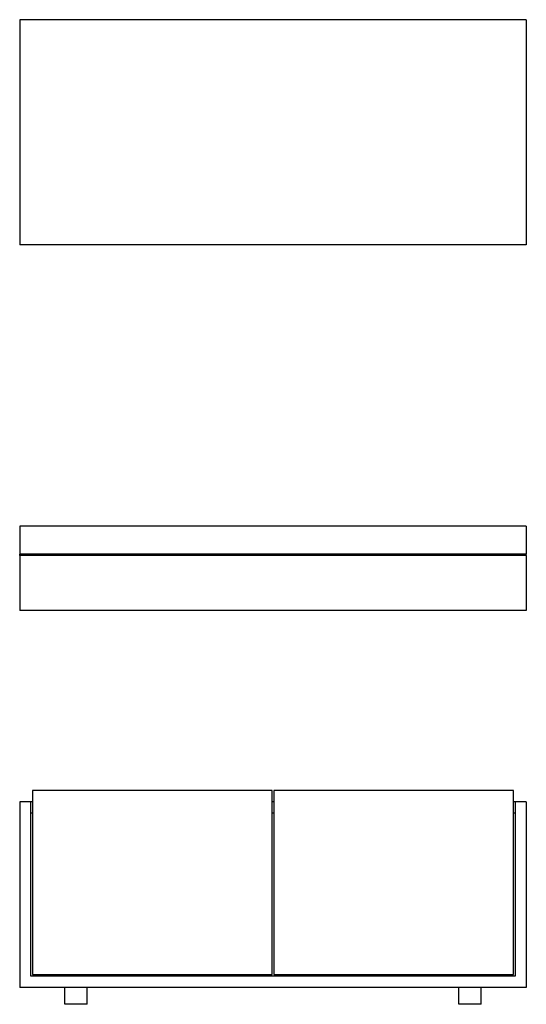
# Model space of a CAD drawing. Header units: millimetres. Extents: x -0.45 to 0.45, y 0 to 1.75.
import ezdxf

# ---------------------------------------------------------------- set-up
doc = ezdxf.new("R2010")
doc.units = ezdxf.units.MM
doc.layers.add('BLOCKS', color=3, linetype='Continuous')

msp = doc.modelspace()

# ---------------------------------------------------------------- linework, layer by layer
at = {"layer": 'BLOCKS', "linetype": 'Continuous'}
for p, q in [((-0.45, 1.75), (-0.45, 1.35)), ((0.45, 1.75), (-0.45, 1.75)), ((0.45, 1.75), (0.45, 1.35)), ((0.45, 1.35), (-0.45, 1.35)), ((-0.45, 0.85), (-0.45, 0.8)), ((0.45, 0.85), (-0.45, 0.85)), ((0.45, 0.85), (0.45, 0.8)), ((-0.45, 0.7978), (-0.45, 0.8)), ((0.45, 0.8), (-0.45, 0.8)), ((-0.45, 0.7978), (-0.45, 0.7)), ((0.45, 0.7978), (-0.45, 0.7978)), ((-0.44, 0.7978), (-0.44, 0.8)), ((0.44, 0.7978), (0.44, 0.8)), ((0.45, 0.7978), (0.45, 0.8)), ((0.45, 0.7978), (0.45, 0.7)), ((0.45, 0.7), (-0.45, 0.7)), ((-0.0015, 0.38), (-0.427, 0.38)), ((-0.427, 0.38), (-0.427, 0.053)), ((-0.0015, 0.053), (-0.0015, 0.38)), ((0.427, 0.38), (0.0015, 0.38)), ((0.0015, 0.38), (0.0015, 0.053)), ((0.427, 0.053), (0.427, 0.38)), ((-0.43, 0.36), (-0.45, 0.36)), ((-0.45, 0.36), (-0.45, 0.03)), ((-0.427, 0.36), (-0.43, 0.36)), ((-0.43, 0.05), (-0.43, 0.36)), ((0.0015, 0.36), (-0.0015, 0.36)), ((0.43, 0.36), (0.427, 0.36)), ((0.45, 0.36), (0.43, 0.36)), ((0.43, 0.36), (0.43, 0.05)), ((0.45, 0.36), (0.45, 0.03)), ((-0.427, 0.34), (-0.43, 0.34)), ((0.0015, 0.34), (-0.0015, 0.34)), ((0.43, 0.34), (0.427, 0.34)), ((-0.427, 0.053), (-0.0015, 0.053)), ((0.0015, 0.053), (0.427, 0.053)), ((0.43, 0.05), (-0.43, 0.05)), ((0.45, 0.03), (-0.45, 0.03)), ((-0.37, 0), (-0.37, 0.03)), ((-0.33, 0), (-0.33, 0.03)), ((0.33, 0), (0.33, 0.03)), ((0.37, 0), (0.37, 0.03)), ((-0.33, 0), (-0.37, 0)), ((0.37, 0), (0.33, 0))]:
    msp.add_line(p, q, dxfattribs=at)

doc.saveas('drawing.dxf')
